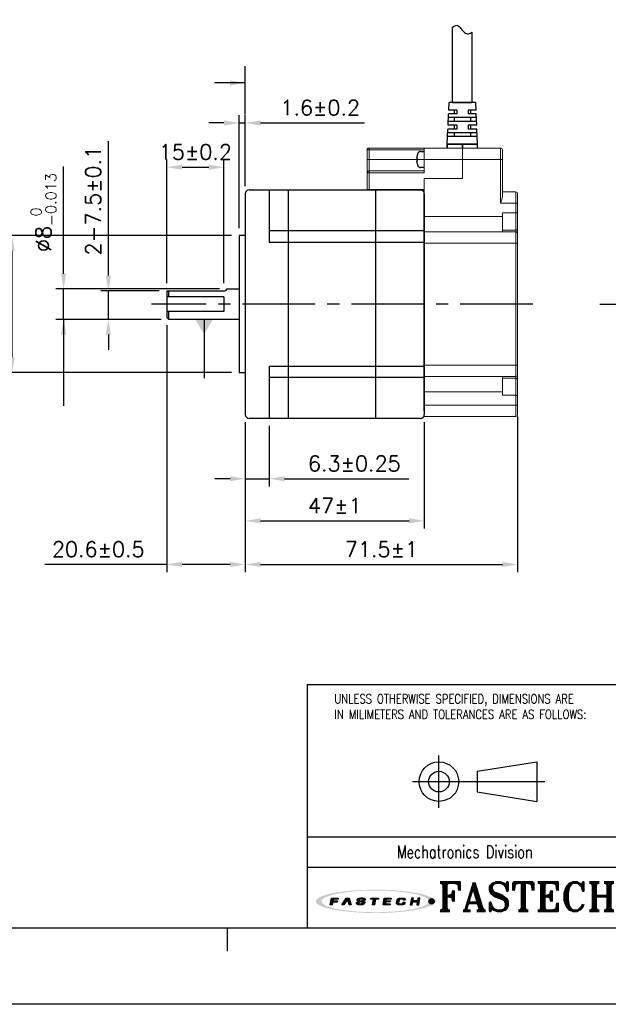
# Model space of a CAD drawing. Header units: millimetres. Extents: x 0 to 594, y 0 to 420.
# Tile 2 of 4: x 242 to 397, y 0 to 259. Entities that reach past the tile are written whole.
import ezdxf

# ---------------------------------------------------------------- set-up
doc = ezdxf.new("R2010")
doc.units = ezdxf.units.MM
doc.header["$PDSIZE"] = -1
doc.linetypes.add('CENTER2', pattern=[28.575, 19.05, -3.175, 3.175, -3.175])
doc.linetypes.add('HS', pattern=[0])
for name, color, linetype in [('DIM', 3, 'Continuous'), ('LAYER_2', 1, 'Continuous'), ('LAYER_4', 3, 'Continuous'), ('SHEET', 1, 'Continuous')]:
    doc.layers.add(name, color=color, linetype=linetype)
doc.layers.add('Visible (ISO)', color=7, linetype='Continuous', lineweight=50)
doc.styles.add('SHEET1', font='ROMANS.SHX', dxfattribs={"width": 0.8, "height": 3})
doc.styles.add('SHEET3', font='ROMANT.SHX', dxfattribs={"height": 3})
doc.styles.get("Standard").update_dxf_attribs({"font": 'txt.shx', "bigfont": 'whgtxt.shx'})
doc.dimstyles.new('ISO-25', dxfattribs={"dimtxt": 2.5, "dimasz": 2.5, "dimexe": 1.25, "dimexo": 0.625, "dimtad": 1, "dimtxsty": 'Standard', "dimcen": 2.5, "dimadec": 0, "dimazin": 0, "dimtfac": 1, "dimtmove": 0, "dimatfit": 3, "dimfxl": 0, "dimarcsym": 0})

# ---------------------------------------------------------------- blocks, each defined once
blk = doc.blocks.new('AI9-BLK2')
at = {"layer": 'LAYER_4'}
h = blk.add_hatch(color=12, dxfattribs=at)
edge = h.paths.add_edge_path()
edge.add_spline(control_points=[(66.5, 0), (66.5, -3.5), (61.3, -5.3), (58.7, -6.3), (52, -8.8), (44.8, -10), (37.7, -11), (17.3, -13.9), (-3.7, -14.1), (-24.3, -12.5), (-32.9, -11.8), (-41.6, -10.8), (-50, -8.9), (-54.9, -7.7), (-60.6, -6.4), (-64.7, -3.2), (-73, 3.4), (-52.4, 8.3), (-49.2, 9), (-40.6, 10.9), (-31.8, 11.9), (-23.1, 12.6), (-12.4, 13.4), (-1.5, 13.6), (9.2, 13.3), (19.1, 13), (29, 12.3), (38.8, 10.9), (45.7, 9.9), (52.7, 8.7), (59.3, 6.1), (61.8, 5.2), (66.5, 3.3), (66.5, 0), (66.6, -0.8), (73.6, -0.7), (73.6, 0), (73.5, 3.5), (68.7, 5.4), (66.1, 6.4), (59.6, 9), (52.6, 10.3), (45.8, 11.3), (24.9, 14.6), (3.4, 15.1), (-17.7, 14), (-27.4, 13.6), (-37.2, 12.7), (-46.8, 11.2), (-53.5, 10.1), (-60.4, 8.7), (-66.7, 6.1), (-69.1, 5.1), (-73.9, 3.1), (-73.6, -0.3), (-73.4, -3.7), (-68.1, -5.6), (-65.5, -6.6), (-58.9, -9.2), (-51.8, -10.4), (-44.8, -11.5), (-35, -13), (-25, -13.7), (-15.1, -14.2), (5.8, -15), (27.1, -14.4), (47.8, -11), (54.2, -9.9), (60.6, -8.6), (66.6, -6.1), (69.1, -5.1), (73.5, -3.2), (73.6, 0), (73.6, 0.8), (66.6, 0.9), (66.5, 0)], knot_values=[0, 0, 0, 0, 1, 1, 1, 2, 2, 2, 3, 3, 3, 4, 4, 4, 5, 5, 5, 6, 6, 6, 7, 7, 7, 8, 8, 8, 9, 9, 9, 10, 10, 10, 11, 11, 11, 12, 12, 12, 13, 13, 13, 14, 14, 14, 15, 15, 15, 16, 16, 16, 17, 17, 17, 18, 18, 18, 19, 19, 19, 20, 20, 20, 21, 21, 21, 22, 22, 22, 23, 23, 23, 24, 24, 24, 25, 25, 25, 25], degree=3, periodic=0)
blk = doc.blocks.new('AI9-BLK1')
at = {"layer": 'LAYER_4', "color": 7}
blk.add_blockref('AI9-BLK2', (0, 0), dxfattribs=at)
blk = doc.blocks.new('AI9-BLK3')
at = {"layer": 'LAYER_2'}
for points in [[(-55.6, -4.3), (-54.1, 4.2), (-45.8, 4.1), (-46, 2.8), (-51.9, 2.8), (-52.2, 0.7), (-46.8, 0.6), (-47, -0.8), (-52.4, -0.8), (-53.1, -4.3)], [(-41.4, -4.2), (-35.7, 4.2), (-32.1, 4.2), (-29.5, -4.1), (-32.2, -4.1), (-34.2, 2.7), (-38.7, -4.2)], [(-5.3, 4.2), (4.3, 4.1), (4.1, 2.7), (0.4, 2.7), (-0.8, -4.2), (-3.2, -4.2), (-2.1, 2.7), (-5.6, 2.7)], [(11.4, 4.2), (20, 4.1), (19.8, 2.8), (13.7, 2.8), (13.4, 0.8), (19, 0.7), (18.8, -0.6), (13.1, -0.6), (12.7, -2.7), (18.7, -2.8), (18.5, -4.2), (9.9, -4.2)], [(45, 4.2), (43.5, -4.1), (46, -4.2), (46.6, -0.6), (52.3, -0.7), (51.7, -4.2), (54.1, -4.2), (55.6, 4.2), (53.1, 4.2), (52.5, 0.8), (46.9, 0.8), (47.5, 4.2)]]:
    blk.add_hatch(color=12, dxfattribs=at).paths.add_polyline_path(points)
h = blk.add_hatch(color=12, dxfattribs=at)
edge = h.paths.add_edge_path()
edge.add_spline(control_points=[(-15.2, -1.5), (-15.2, -2.9), (-16.3, -2.9), (-17.5, -2.9), (-17.7, -2.9), (-18.2, -2.9), (-18.5, -2.9), (-20, -2.9), (-20.4, -2.7), (-20.4, -2.1), (-20.4, -1.9), (-20.4, -1.4), (-20.4, -1.4), (-20.4, -1.4), (-22.9, -1.4), (-22.9, -1.4), (-22.9, -1.4), (-22.9, -2.3), (-22.9, -2.5), (-22.9, -3.9), (-21.3, -4.3), (-19.8, -4.3), (-19.5, -4.3), (-17.1, -4.3), (-16.9, -4.3), (-14.1, -4.3), (-12.8, -3.1), (-12.8, -1.8), (-12.8, -1.7), (-12.8, -1.1), (-12.8, -1), (-12.8, 0.2), (-14.1, 0.7), (-16.1, 0.7), (-16.3, 0.7), (-17.5, 0.7), (-17.7, 0.7), (-19.1, 0.7), (-19.7, 0.9), (-19.6, 1.9), (-19.5, 2.9), (-18.4, 2.9), (-17.8, 2.9), (-17.6, 2.9), (-16.5, 2.9), (-16.2, 2.9), (-15, 2.9), (-14.8, 2.6), (-14.8, 2.3), (-14.8, 2.1), (-14.9, 1.7), (-14.9, 1.7), (-14.9, 1.7), (-12.3, 1.6), (-12.3, 1.6), (-12.3, 1.6), (-12.3, 2.6), (-12.3, 2.8), (-12.3, 3.9), (-14.1, 4.3), (-15.7, 4.3), (-16.8, 4.3), (-17.9, 4.3), (-18.2, 4.3), (-20.4, 4.3), (-22, 3.6), (-22.1, 2), (-22.1, 1.8), (-22.1, 1.3), (-22.1, 1.1), (-22.2, -0.1), (-20.7, -0.6), (-19.2, -0.6), (-19, -0.6), (-17.3, -0.7), (-17.1, -0.7), (-15.5, -0.7), (-15.2, -1.1), (-15.2, -1.5)], knot_values=[0, 0, 0, 0, 1, 1, 1, 2, 2, 2, 3, 3, 3, 4, 4, 4, 5, 5, 5, 6, 6, 6, 7, 7, 7, 8, 8, 8, 9, 9, 9, 10, 10, 10, 11, 11, 11, 12, 12, 12, 13, 13, 13, 14, 14, 14, 15, 15, 15, 16, 16, 16, 17, 17, 17, 18, 18, 18, 19, 19, 19, 20, 20, 20, 21, 21, 21, 22, 22, 22, 23, 23, 23, 24, 24, 24, 25, 25, 25, 26, 26, 26, 26], degree=3, periodic=0)
h = blk.add_hatch(color=12, dxfattribs=at)
edge = h.paths.add_edge_path()
edge.add_spline(control_points=[(35, 1.4), (35, 1.4), (37.4, 1.4), (37.4, 1.4), (37.4, 1.4), (37.5, 2), (37.5, 2.4), (37.5, 3.1), (37.3, 4.2), (34.5, 4.2), (34.2, 4.2), (32.2, 4.2), (31.6, 4.2), (28.5, 4.3), (27.4, 2.7), (27.2, 1.5), (27.1, 1), (26.8, -0.6), (26.7, -1.2), (26.5, -2.6), (26.6, -4.3), (30.1, -4.3), (30.5, -4.3), (31.7, -4.3), (32.2, -4.3), (34.9, -4.3), (36.6, -4), (36.9, -2.3), (36.9, -1.9), (37, -1.1), (37, -1.1), (37, -1.1), (34.6, -1.1), (34.6, -1.1), (34.6, -1.1), (34.6, -1.6), (34.6, -1.7), (34.4, -2.5), (33.8, -2.8), (32.5, -2.8), (32.2, -2.8), (31.2, -2.8), (30.8, -2.8), (29.4, -2.8), (29.1, -2.3), (29.2, -1.4), (29.2, -1), (29.5, 0.7), (29.5, 1.1), (29.8, 2.5), (30.7, 2.8), (31.7, 2.8), (32.2, 2.8), (33.4, 2.8), (33.7, 2.8), (34.7, 2.8), (35.1, 2.5), (35.1, 1.9), (35, 1.7), (35, 1.4), (35, 1.4)], knot_values=[0, 0, 0, 0, 1, 1, 1, 2, 2, 2, 3, 3, 3, 4, 4, 4, 5, 5, 5, 6, 6, 6, 7, 7, 7, 8, 8, 8, 9, 9, 9, 10, 10, 10, 11, 11, 11, 12, 12, 12, 13, 13, 13, 14, 14, 14, 15, 15, 15, 16, 16, 16, 17, 17, 17, 18, 18, 18, 19, 19, 19, 20, 20, 20, 20], degree=3, periodic=0)
at = {"layer": 'LAYER_2', "color": 12}
for points in [[(-55.6, -4.3), (-54.1, 4.2), (-45.8, 4.1), (-46, 2.8), (-51.9, 2.8), (-52.2, 0.7), (-46.8, 0.6), (-47, -0.8), (-52.4, -0.8), (-53.1, -4.3)], [(-41.4, -4.2), (-35.7, 4.2), (-32.1, 4.2), (-29.5, -4.1), (-32.2, -4.1), (-34.2, 2.7), (-38.7, -4.2)], [(-5.3, 4.2), (4.3, 4.1), (4.1, 2.7), (0.4, 2.7), (-0.8, -4.2), (-3.2, -4.2), (-2.1, 2.7), (-5.6, 2.7)], [(11.4, 4.2), (20, 4.1), (19.8, 2.8), (13.7, 2.8), (13.4, 0.8), (19, 0.7), (18.8, -0.6), (13.1, -0.6), (12.7, -2.7), (18.7, -2.8), (18.5, -4.2), (9.9, -4.2)], [(45, 4.2), (43.5, -4.1), (46, -4.2), (46.6, -0.6), (52.3, -0.7), (51.7, -4.2), (54.1, -4.2), (55.6, 4.2), (53.1, 4.2), (52.5, 0.8), (46.9, 0.8), (47.5, 4.2)]]:
    blk.add_lwpolyline(points, close=True, dxfattribs=at)
for points, knots in [([(-15.2, -1.5), (-15.2, -2.9), (-16.3, -2.9), (-17.5, -2.9), (-17.7, -2.9), (-18.2, -2.9), (-18.5, -2.9), (-20, -2.9), (-20.4, -2.7), (-20.4, -2.1), (-20.4, -1.9), (-20.4, -1.4), (-20.4, -1.4), (-20.4, -1.4), (-22.9, -1.4), (-22.9, -1.4), (-22.9, -1.4), (-22.9, -2.3), (-22.9, -2.5), (-22.9, -3.9), (-21.3, -4.3), (-19.8, -4.3), (-19.5, -4.3), (-17.1, -4.3), (-16.9, -4.3), (-14.1, -4.3), (-12.8, -3.1), (-12.8, -1.8), (-12.8, -1.7), (-12.8, -1.1), (-12.8, -1), (-12.8, 0.2), (-14.1, 0.7), (-16.1, 0.7), (-16.3, 0.7), (-17.5, 0.7), (-17.7, 0.7), (-19.1, 0.7), (-19.7, 0.9), (-19.6, 1.9), (-19.5, 2.9), (-18.4, 2.9), (-17.8, 2.9), (-17.6, 2.9), (-16.5, 2.9), (-16.2, 2.9), (-15, 2.9), (-14.8, 2.6), (-14.8, 2.3), (-14.8, 2.1), (-14.9, 1.7), (-14.9, 1.7), (-14.9, 1.7), (-12.3, 1.6), (-12.3, 1.6), (-12.3, 1.6), (-12.3, 2.6), (-12.3, 2.8), (-12.3, 3.9), (-14.1, 4.3), (-15.7, 4.3), (-16.8, 4.3), (-17.9, 4.3), (-18.2, 4.3), (-20.4, 4.3), (-22, 3.6), (-22.1, 2), (-22.1, 1.8), (-22.1, 1.3), (-22.1, 1.1), (-22.2, -0.1), (-20.7, -0.6), (-19.2, -0.6), (-19, -0.6), (-17.3, -0.7), (-17.1, -0.7), (-15.5, -0.7), (-15.2, -1.1), (-15.2, -1.5)], [0, 0, 0, 0, 1, 1, 1, 2, 2, 2, 3, 3, 3, 4, 4, 4, 5, 5, 5, 6, 6, 6, 7, 7, 7, 8, 8, 8, 9, 9, 9, 10, 10, 10, 11, 11, 11, 12, 12, 12, 13, 13, 13, 14, 14, 14, 15, 15, 15, 16, 16, 16, 17, 17, 17, 18, 18, 18, 19, 19, 19, 20, 20, 20, 21, 21, 21, 22, 22, 22, 23, 23, 23, 24, 24, 24, 25, 25, 25, 26, 26, 26, 26]), ([(35, 1.4), (35, 1.4), (37.4, 1.4), (37.4, 1.4), (37.4, 1.4), (37.5, 2), (37.5, 2.4), (37.5, 3.1), (37.3, 4.2), (34.5, 4.2), (34.2, 4.2), (32.2, 4.2), (31.6, 4.2), (28.5, 4.3), (27.4, 2.7), (27.2, 1.5), (27.1, 1), (26.8, -0.6), (26.7, -1.2), (26.5, -2.6), (26.6, -4.3), (30.1, -4.3), (30.5, -4.3), (31.7, -4.3), (32.2, -4.3), (34.9, -4.3), (36.6, -4), (36.9, -2.3), (36.9, -1.9), (37, -1.1), (37, -1.1), (37, -1.1), (34.6, -1.1), (34.6, -1.1), (34.6, -1.1), (34.6, -1.6), (34.6, -1.7), (34.4, -2.5), (33.8, -2.8), (32.5, -2.8), (32.2, -2.8), (31.2, -2.8), (30.8, -2.8), (29.4, -2.8), (29.1, -2.3), (29.2, -1.4), (29.2, -1), (29.5, 0.7), (29.5, 1.1), (29.8, 2.5), (30.7, 2.8), (31.7, 2.8), (32.2, 2.8), (33.4, 2.8), (33.7, 2.8), (34.7, 2.8), (35.1, 2.5), (35.1, 1.9), (35, 1.7), (35, 1.4), (35, 1.4)], [0, 0, 0, 0, 1, 1, 1, 2, 2, 2, 3, 3, 3, 4, 4, 4, 5, 5, 5, 6, 6, 6, 7, 7, 7, 8, 8, 8, 9, 9, 9, 10, 10, 10, 11, 11, 11, 12, 12, 12, 13, 13, 13, 14, 14, 14, 15, 15, 15, 16, 16, 16, 17, 17, 17, 18, 18, 18, 19, 19, 19, 20, 20, 20, 20])]:
    blk.add_open_spline(points, degree=3, knots=knots, dxfattribs=at)
blk = doc.blocks.new('*D9')
at = {"color": 8, "lineweight": -2}
for p, q in [((281.12, 189.43), (281.12, 221.9)), ((285.12, 219.9), (292.12, 219.9)), ((296.12, 189.43), (296.12, 221.9))]:
    blk.add_line(p, q, dxfattribs=at)
at = {"color": 8}
for points in [[(285.12, 220.57), (285.12, 219.24), (281.12, 219.9)], [(292.12, 220.57), (292.12, 219.24), (296.12, 219.9)]]:
    blk.add_solid(points, dxfattribs=at)
at = {"layer": 'Defpoints', "color": 0}
for p in [(296.12, 219.9), (281.12, 187.43), (296.12, 187.43)]:
    blk.add_point(p, dxfattribs=at)
at = {"color": 3, "insert": (288.62, 223.9), "char_height": 4, "attachment_point": 5}
blk.add_mtext('\\A1;15±0.2', dxfattribs=at)
blk = doc.blocks.new('*D10')
at = {"color": 8, "lineweight": -2}
for p, q in [((298.12, 201.93), (238.5, 201.93)), ((240.5, 169.93), (240.5, 197.93)), ((298.12, 165.93), (238.5, 165.93))]:
    blk.add_line(p, q, dxfattribs=at)
at = {"color": 8}
for points in [[(239.83, 197.93), (241.17, 197.93), (240.5, 201.93)], [(239.83, 169.93), (241.17, 169.93), (240.5, 165.93)]]:
    blk.add_solid(points, dxfattribs=at)
at = {"layer": 'Defpoints', "color": 0}
for p in [(240.5, 201.93), (300.12, 201.93), (300.12, 165.93)]:
    blk.add_point(p, dxfattribs=at)
at = {"color": 3, "insert": (235.23, 183.93), "char_height": 4, "attachment_point": 5, "rotation": 90}
blk.add_mtext('\\A1;%%C36{\\H2.800000;\\S 0^ -0.039;}', dxfattribs=at)
blk = doc.blocks.new('*D11')
at = {"color": 8, "lineweight": -2}
for p, q in [((300.12, 203.93), (300.12, 233.53)), ((301.72, 214.93), (301.72, 233.53)), ((296.12, 231.53), (292.12, 231.53)), ((300.12, 231.53), (301.72, 231.53)), ((305.72, 231.53), (333.05, 231.53))]:
    blk.add_line(p, q, dxfattribs=at)
at = {"color": 8}
for points in [[(296.12, 232.2), (296.12, 230.86), (300.12, 231.53)], [(305.72, 232.2), (305.72, 230.86), (301.72, 231.53)]]:
    blk.add_solid(points, dxfattribs=at)
at = {"layer": 'Defpoints', "color": 0}
for p in [(301.72, 231.53), (301.72, 212.93), (300.12, 201.93)]:
    blk.add_point(p, dxfattribs=at)
at = {"color": 3, "insert": (321.39, 235.53), "char_height": 4, "attachment_point": 5}
blk.add_mtext('\\A1;1.6±0.2', dxfattribs=at)
blk = doc.blocks.new('*D12')
at = {"color": 8, "lineweight": -2}
for p, q in [((301.72, 152.93), (301.72, 125)), ((348.72, 152.93), (348.72, 125)), ((305.72, 127), (344.72, 127))]:
    blk.add_line(p, q, dxfattribs=at)
at = {"color": 8}
for points in [[(305.72, 127.67), (305.72, 126.33), (301.72, 127)], [(344.72, 127.67), (344.72, 126.33), (348.72, 127)]]:
    blk.add_solid(points, dxfattribs=at)
at = {"layer": 'Defpoints', "color": 0}
for p in [(301.72, 154.93), (348.72, 154.93), (348.72, 127)]:
    blk.add_point(p, dxfattribs=at)
at = {"color": 3, "insert": (325.22, 131), "char_height": 4, "attachment_point": 5}
blk.add_mtext('\\A1;47±1', dxfattribs=at)
blk = doc.blocks.new('*D13')
at = {"color": 8, "lineweight": -2}
for p, q in [((265.79, 191.43), (265.79, 226.76)), ((279.12, 187.43), (263.79, 187.43)), ((265.79, 179.93), (265.79, 187.43)), ((279.62, 179.93), (263.79, 179.93)), ((265.79, 175.93), (265.79, 171.93))]:
    blk.add_line(p, q, dxfattribs=at)
at = {"color": 8}
for points in [[(265.12, 191.43), (266.45, 191.43), (265.79, 187.43)], [(265.12, 175.93), (266.45, 175.93), (265.79, 179.93)]]:
    blk.add_solid(points, dxfattribs=at)
at = {"layer": 'Defpoints', "color": 0}
for p in [(265.79, 187.43), (281.12, 187.43), (281.62, 179.93)]:
    blk.add_point(p, dxfattribs=at)
at = {"color": 3, "insert": (261.79, 211.1), "char_height": 4, "attachment_point": 5, "rotation": 90}
blk.add_mtext('\\A1;2-7.5±0.1', dxfattribs=at)
blk = doc.blocks.new('*D14')
at = {"color": 8, "lineweight": -2}
for p, q in [((254.01, 191.93), (254.01, 220.06)), ((294.99, 187.93), (252.01, 187.93)), ((254.01, 179.93), (254.01, 187.93)), ((279.62, 179.93), (252.01, 179.93)), ((254.01, 175.93), (254.01, 171.93))]:
    blk.add_line(p, q, dxfattribs=at)
at = {"color": 8}
for points in [[(253.34, 191.93), (254.68, 191.93), (254.01, 187.93)], [(253.34, 175.93), (254.68, 175.93), (254.01, 179.93)]]:
    blk.add_solid(points, dxfattribs=at)
at = {"layer": 'Defpoints', "color": 0}
for p in [(254.01, 187.93), (296.99, 187.93), (281.62, 179.93)]:
    blk.add_point(p, dxfattribs=at)
at = {"color": 3, "insert": (248.74, 208), "char_height": 4, "attachment_point": 5, "rotation": 90}
blk.add_mtext('\\A1;%%C8{\\H2.800000;\\S 0^ -0.013;}', dxfattribs=at)
blk = doc.blocks.new('*D15')
at = {"color": 8, "lineweight": -2}
for p, q in [((301.72, 152.93), (301.72, 136.06)), ((308.02, 151.93), (308.02, 136.06)), ((297.72, 138.06), (293.72, 138.06)), ((301.72, 138.06), (308.02, 138.06)), ((312.02, 138.06), (344.69, 138.06))]:
    blk.add_line(p, q, dxfattribs=at)
at = {"color": 8}
for points in [[(297.72, 138.73), (297.72, 137.4), (301.72, 138.06)], [(312.02, 138.73), (312.02, 137.4), (308.02, 138.06)]]:
    blk.add_solid(points, dxfattribs=at)
at = {"layer": 'Defpoints', "color": 0}
for p in [(301.72, 154.93), (308.02, 153.93), (301.72, 138.06)]:
    blk.add_point(p, dxfattribs=at)
at = {"color": 3, "insert": (330.35, 142.06), "char_height": 4, "attachment_point": 5}
blk.add_mtext('\\A1;6.3±0.25', dxfattribs=at)
blk = doc.blocks.new('*D16')
at = {"color": 8, "lineweight": -2}
for p, q in [((281.12, 178.43), (281.12, 113.54)), ((301.72, 152.93), (301.72, 113.54)), ((281.12, 115.54), (249.12, 115.54)), ((297.72, 115.54), (285.12, 115.54))]:
    blk.add_line(p, q, dxfattribs=at)
at = {"color": 8}
for points in [[(285.12, 116.21), (285.12, 114.88), (281.12, 115.54)], [(297.72, 116.21), (297.72, 114.88), (301.72, 115.54)]]:
    blk.add_solid(points, dxfattribs=at)
at = {"layer": 'Defpoints', "color": 0}
for p in [(281.12, 180.43), (301.72, 154.93), (281.12, 115.54)]:
    blk.add_point(p, dxfattribs=at)
at = {"color": 3, "insert": (263.12, 119.54), "char_height": 4, "attachment_point": 5}
blk.add_mtext('\\A1;20.6±0.5', dxfattribs=at)
blk = doc.blocks.new('*D19')
at = {"color": 8, "lineweight": -2}
for p, q in [((301.72, 152.93), (301.72, 113.54)), ((373.22, 154.43), (373.22, 113.54)), ((305.72, 115.54), (369.22, 115.54))]:
    blk.add_line(p, q, dxfattribs=at)
at = {"color": 8}
for points in [[(305.72, 116.21), (305.72, 114.88), (301.72, 115.54)], [(369.22, 116.21), (369.22, 114.88), (373.22, 115.54)]]:
    blk.add_solid(points, dxfattribs=at)
at = {"layer": 'Defpoints', "color": 0}
for p in [(373.22, 156.43), (301.72, 154.93), (373.22, 115.54)]:
    blk.add_point(p, dxfattribs=at)
at = {"color": 3, "insert": (337.47, 119.54), "char_height": 4, "attachment_point": 5}
blk.add_mtext('\\A1;71.5±1', dxfattribs=at)

msp = doc.modelspace()

# ---------------------------------------------------------------- hatches: boundary and pattern name
h = msp.add_hatch(color=1)
edge = h.paths.add_edge_path()
edge.add_arc((350.6547, 27.0526), 0.7263, 0, 360)

# ---------------------------------------------------------------- linework, layer by layer
at = {"color": 0}
for p, q in [((356.076, 256.6124), (356.1636, 256.6953)), ((356.1636, 256.6953), (356.5678, 256.982)), ((356.5678, 256.982), (356.977, 257.1599)), ((356.977, 257.1599), (357.3627, 257.1825)), ((357.3627, 257.1825), (357.6294, 257.073)), ((357.6294, 257.073), (357.8752, 256.8709)), ((357.8752, 256.8709), (358.1099, 256.6033)), ((358.1099, 256.6033), (358.3439, 256.2974)), ((358.3439, 256.2974), (358.5882, 255.9802)), ((358.5882, 255.9802), (358.898, 255.6261)), ((358.898, 255.6261), (359.2306, 255.3184)), ((359.2306, 255.3184), (359.5796, 255.0815)), ((359.5796, 255.0815), (359.9401, 254.94)), ((359.9401, 254.94), (360.3062, 254.9182)), ((360.3062, 254.9182), (360.6217, 255.008)), ((360.6217, 255.008), (360.9273, 255.1821)), ((360.9273, 255.1821), (361.1883, 255.3968))]:
    msp.add_line(p, q, dxfattribs=at)
for p, q in [((356.076, 256.6124), (356.076, 236.9286)), ((361.1883, 255.3968), (361.1883, 236.9286)), ((355.1292, 234.9286), (355.2201, 236.9286)), ((362.2201, 236.9286), (355.2201, 236.9286)), ((361.2763, 236.9286), (355.988, 236.9286)), ((356.076, 236.9286), (361.1883, 236.9286)), ((360.8701, 236.9286), (356.5701, 236.9286)), ((358.6763, 236.9286), (360.8701, 236.9286)), ((362.311, 234.9286), (362.2201, 236.9286)), ((354.9473, 230.9286), (355.0837, 233.9286)), ((362.4019, 232.9286), (355.0382, 232.9286)), ((357.2201, 233.9286), (355.0837, 233.9286)), ((357.2201, 233.9286), (355.0837, 233.9286)), ((357.2201, 234.9286), (355.1292, 234.9286)), ((357.2201, 234.9286), (355.1292, 234.9286)), ((356.5701, 234.9286), (356.5701, 233.9286)), ((356.5701, 232.9286), (356.5701, 231.9286)), ((357.2201, 234.9286), (357.2201, 233.9286)), ((362.311, 234.9286), (360.2201, 234.9286)), ((360.2201, 234.9286), (360.2201, 233.9286)), ((362.3564, 233.9286), (360.2201, 233.9286)), ((360.8701, 234.9286), (360.8701, 233.9286)), ((360.8701, 232.9286), (360.8701, 231.9286)), ((362.4928, 230.9286), (362.3564, 233.9286)), ((357.2201, 230.9286), (354.9473, 230.9286)), ((362.4473, 231.9286), (354.9928, 231.9286)), ((356.5701, 230.9286), (356.5701, 229.9286)), ((357.2201, 230.9286), (357.2201, 229.9286)), ((362.4928, 230.9286), (360.2201, 230.9286)), ((360.2201, 230.9286), (360.2201, 229.9286)), ((360.8701, 230.9286), (360.8701, 229.9286)), ((354.7201, 225.9286), (354.9019, 229.9286)), ((362.6292, 227.9286), (354.811, 227.9286)), ((362.5837, 228.9286), (354.8564, 228.9286)), ((357.2201, 229.9286), (354.9019, 229.9286)), ((356.5701, 228.9286), (356.5701, 227.9286)), ((362.5382, 229.9286), (360.2201, 229.9286)), ((360.8701, 228.9286), (360.8701, 227.9286)), ((362.7201, 225.9286), (362.5382, 229.9286)), ((356.1639, 225.9286), (361.2763, 225.9286)), ((301.7201, 212.9286), (301.7201, 154.9286)), ((302.7201, 213.9286), (313.0201, 213.9286)), ((308.0201, 213.9286), (308.0201, 200.2286)), ((313.0201, 213.9286), (313.0201, 153.9286)), ((313.0201, 213.9286), (321.0372, 213.9286)), ((321.0372, 213.9286), (323.4487, 213.9286)), ((323.4487, 213.9286), (347.7201, 213.9286)), ((335.9201, 213.9286), (335.9201, 153.9286)), ((335.9201, 213.9286), (347.7201, 213.9286)), ((348.7201, 155.9286), (348.7201, 213.9286)), ((348.7201, 212.9286), (348.7201, 154.9286)), ((300.1201, 201.9286), (300.1201, 165.9286)), ((301.7201, 201.9286), (300.1201, 201.9286)), ((321.0372, 203.2286), (308.0201, 203.2286)), ((323.4487, 203.2286), (321.0372, 203.2286)), ((348.7201, 203.2286), (323.4487, 203.2286)), ((308.0201, 200.2286), (321.0372, 200.2286)), ((321.0372, 200.2286), (323.4487, 200.2286)), ((323.4487, 200.2286), (348.7201, 200.2286)), ((281.1201, 187.4286), (281.1201, 180.4286)), ((281.6201, 185.8651), (281.6201, 187.4286)), ((296.1201, 185.8651), (296.1201, 181.9921)), ((281.6201, 179.9286), (281.6201, 181.9921)), ((281.6201, 179.9286), (281.1201, 180.4286)), ((300.1201, 179.9286), (281.6201, 179.9286)), ((301.7201, 165.9286), (300.1201, 165.9286)), ((308.0201, 167.6286), (308.0201, 153.9286)), ((308.0201, 167.6286), (321.0372, 167.6286)), ((321.0372, 167.6286), (323.4487, 167.6286)), ((323.4487, 167.6286), (348.7201, 167.6286)), ((321.0372, 164.6286), (308.0201, 164.6286)), ((323.4487, 164.6286), (321.0372, 164.6286)), ((348.7201, 164.6286), (323.4487, 164.6286)), ((313.0201, 153.9286), (302.7201, 153.9286)), ((321.0372, 153.9286), (313.0201, 153.9286)), ((323.4487, 153.9286), (321.0372, 153.9286)), ((347.7201, 153.9286), (323.4487, 153.9286))]:
    msp.add_line(p, q)
at = {"lineweight": 35}
for p, q in [((356.5701, 236.9286), (358.6763, 236.9286)), ((354.7201, 225.9286), (358.7201, 225.9286)), ((354.7201, 224.9286), (354.7201, 225.9286)), ((358.7201, 224.9286), (358.7201, 225.9286)), ((348.7201, 213.9286), (333.7201, 213.9286))]:
    msp.add_line(p, q, dxfattribs=at)
at = {"color": 7, "linetype": 'Continuous', "lineweight": 15}
for p, q in [((354.7201, 224.9286), (354.7201, 225.9286)), ((354.7201, 225.9286), (358.7201, 225.9286)), ((362.7201, 225.9286), (358.7201, 225.9286)), ((358.7201, 225.9286), (358.7201, 224.9286)), ((358.7201, 225.9286), (358.7201, 224.9286)), ((362.7201, 224.9286), (362.7201, 225.9286)), ((334.2201, 224.4286), (333.7201, 224.4286)), ((333.7201, 224.4286), (333.7201, 221.9286)), ((334.2201, 224.9286), (334.2201, 224.4286)), ((348.7201, 224.9286), (334.2201, 224.9286)), ((334.2201, 221.9286), (334.2201, 224.4286)), ((334.2201, 224.4286), (348.7201, 224.4286)), ((358.7201, 224.9286), (348.7201, 224.9286)), ((348.7201, 224.9286), (348.7201, 221.9286)), ((358.7201, 221.9286), (358.7201, 224.9286)), ((358.7201, 224.9286), (368.7201, 224.9286)), ((358.7201, 221.9286), (358.7201, 224.9286)), ((368.7201, 221.9286), (368.7201, 224.9286)), ((369.2201, 224.4286), (369.2201, 221.9286)), ((334.2201, 221.9286), (333.7201, 221.9286)), ((333.7201, 221.9286), (333.7201, 218.4286)), ((348.7201, 221.9286), (334.2201, 221.9286)), ((334.2201, 218.9286), (334.2201, 221.9286)), ((358.7201, 221.9286), (348.7201, 221.9286)), ((348.7201, 221.9286), (348.7201, 218.4286)), ((358.7201, 221.9286), (358.7201, 216.9286)), ((358.7201, 221.9286), (368.7201, 221.9286)), ((358.7201, 216.9286), (358.7201, 221.9286)), ((368.7201, 210.4286), (368.7201, 221.9286)), ((368.7201, 221.9286), (369.2201, 221.9286)), ((369.2201, 221.9286), (369.2201, 212.0869)), ((334.2201, 218.4286), (333.7201, 218.4286)), ((333.7201, 218.4286), (333.7201, 213.9286)), ((348.7201, 218.9286), (334.2201, 218.9286)), ((334.2201, 218.9286), (334.2201, 218.4286)), ((334.2201, 213.9286), (334.2201, 218.4286)), ((334.2201, 218.4286), (348.7201, 218.4286)), ((358.7201, 216.9286), (348.7201, 216.9286)), ((348.7201, 216.9286), (348.7201, 206.9286)), ((348.7201, 213.9286), (348.7201, 216.9286)), ((358.7201, 216.9286), (348.7201, 216.9286)), ((333.7201, 213.9286), (334.2201, 213.9286)), ((348.7201, 213.9286), (334.2201, 213.9286)), ((369.2201, 213.4286), (372.7201, 213.4286)), ((372.7201, 210.4286), (372.7201, 213.4286)), ((373.2201, 212.9286), (373.2201, 210.4286)), ((368.7201, 210.4286), (372.7201, 210.4286)), ((372.7201, 207.8784), (372.7201, 210.4286)), ((372.7201, 210.4286), (373.2201, 210.4286)), ((373.2201, 210.4286), (373.2201, 208.0855)), ((348.7201, 206.9286), (369.2201, 206.9286)), ((348.7201, 206.9286), (348.7201, 202.9286)), ((369.2201, 207.8784), (372.7201, 207.8784)), ((369.2201, 207.8784), (369.2201, 206.9286)), ((369.2201, 206.9286), (369.2201, 202.9286)), ((372.7201, 203.4035), (372.7201, 207.8784)), ((373.2201, 208.0855), (373.2201, 203.757)), ((348.7201, 202.9286), (348.7201, 199.9286)), ((348.7201, 202.9286), (372.7201, 202.9286)), ((369.2201, 203.4035), (372.7201, 203.4035)), ((372.7201, 199.9286), (372.7201, 202.9286)), ((373.2201, 203.757), (373.2201, 202.4286)), ((373.2201, 202.4286), (373.2201, 199.9286)), ((348.7201, 199.9286), (372.7201, 199.9286)), ((348.7201, 199.9286), (348.7201, 167.9286)), ((372.7201, 199.9286), (373.2201, 199.9286)), ((372.7201, 167.9286), (372.7201, 199.9286)), ((373.2201, 199.9286), (373.2201, 167.9286)), ((348.7201, 167.9286), (348.7201, 164.9286)), ((348.7201, 167.9286), (372.7201, 167.9286)), ((372.7201, 164.9286), (372.7201, 167.9286)), ((372.7201, 167.9286), (373.2201, 167.9286)), ((373.2201, 167.9286), (373.2201, 165.4286)), ((348.7201, 164.9286), (372.7201, 164.9286)), ((348.7201, 164.9286), (348.7201, 160.9286)), ((369.2201, 164.9286), (369.2201, 160.9286)), ((369.2201, 164.4537), (372.7201, 164.4537)), ((372.7201, 159.9789), (372.7201, 164.4537)), ((373.2201, 165.4286), (373.2201, 164.1002)), ((373.2201, 164.1002), (373.2201, 159.7718)), ((348.7201, 160.9286), (369.2201, 160.9286)), ((348.7201, 160.9286), (348.7201, 157.4286)), ((369.2201, 160.9286), (369.2201, 159.9789)), ((369.2201, 159.9789), (372.7201, 159.9789)), ((372.7201, 157.4286), (372.7201, 159.9789)), ((373.2201, 159.7718), (373.2201, 157.4286)), ((348.7201, 157.4286), (372.7201, 157.4286)), ((348.7201, 157.4286), (348.7201, 154.4286)), ((373.2201, 157.4286), (372.7201, 157.4286)), ((372.7201, 154.4286), (372.7201, 157.4286)), ((373.2201, 157.4286), (373.2201, 154.9286)), ((348.7201, 154.4286), (372.7201, 154.4286))]:
    msp.add_line(p, q, dxfattribs=at)
at = {"lineweight": 25}
for p, q in [((358.7201, 224.9286), (358.7201, 225.9286)), ((362.7201, 225.9286), (358.7201, 225.9286)), ((362.7201, 224.9286), (362.7201, 225.9286))]:
    msp.add_line(p, q, dxfattribs=at)
at = {"extrusion": (1e-16, -1, 0)}
for p, q in [((346.905, 223.1399), (346.905, 223.1713)), ((346.905, 223.1713), (346.905, 223.1399)), ((347.6881, 224.0286), (348.7201, 224.0286)), ((346.905, 221.6507), (346.905, 222.2065)), ((346.905, 220.6859), (346.905, 220.7174)), ((348.7201, 219.8286), (347.6881, 219.8286))]:
    msp.add_line(p, q, dxfattribs=at)
at = {"color": 8, "linetype": 'Continuous', "lineweight": 15}
for p, q in [((372.7201, 202.9286), (372.7201, 203.4035)), ((372.7201, 164.4537), (372.7201, 164.9286))]:
    msp.add_line(p, q, dxfattribs=at)
at = {"ltscale": 0.3}
for p, q in [((281.1201, 187.4286), (296.1201, 187.4286)), ((296.9861, 187.9286), (300.1201, 187.9286))]:
    msp.add_line(p, q, dxfattribs=at)
at = {"color": 1, "linetype": 'CENTER2'}
for p, q in [((377.2201, 183.9286), (277.1201, 183.9286)), ((394.7645, 183.9286), (462.7645, 183.9286))]:
    msp.add_line(p, q, dxfattribs=at)
at = {"color": 0, "linetype": 'HS'}
for p, q in [((296.1201, 185.8651), (281.1201, 185.8651)), ((296.1201, 181.9921), (281.1201, 181.9921))]:
    msp.add_line(p, q, dxfattribs=at)
at = {"color": 4}
msp.add_line((297, 20), (297, 14), dxfattribs=at)
at = {"color": 6}
msp.add_lwpolyline([(0, 420), (594, 420), (594, 0), (0, 0)], close=True, dxfattribs=at)
at = {"color": 4}
msp.add_lwpolyline([(20, 400), (574, 400), (574, 20), (20, 20)], close=True, dxfattribs=at)
at = {"color": 1}
msp.add_circle((350.6547, 27.0526), 0.7263, dxfattribs=at)
at = {"color": 7, "linetype": 'Continuous', "lineweight": 15}
for centre, radius, start, end in [((334.2201, 224.4286), 0.5, 90, 180), ((368.7201, 224.4286), 0.5, 0, 90), ((334.2201, 218.4286), 0.5, 90, 180), ((372.7201, 212.9286), 0.5, 0, 90), ((372.7826, 203.8454), 0.4463, 261.950533, 348.578246), ((372.7201, 202.4286), 0.5, 0, 90), ((372.7201, 165.4286), 0.5, 270, 0), ((372.7826, 164.0118), 0.4463, 11.421754, 98.049467), ((372.7201, 154.9286), 0.5, 270, 0)]:
    msp.add_arc(centre, radius, start, end, dxfattribs=at)
for centre, radius, start, end in [((352.1601, 221.9287), 5.4, 162.851596, 166.696381), ((347.6881, 223.3086), 0.72, 90, 162.851596), ((352.1601, 221.9285), 5.4, 193.303619, 197.148404), ((347.6881, 220.5486), 0.72, 197.148404, 270), ((302.7201, 212.9286), 1, 90, 180), ((347.7201, 212.9286), 1, 0, 90), ((296.1201, 188.4286), 1, 270, 330), ((302.7201, 154.9286), 1, 180, 270), ((347.7201, 154.9286), 1, 270, 0)]:
    msp.add_arc(centre, radius, start, end)
for centre, start_param, end_param in [((372.7201, 208.0855), 4.71238898, 6.28318531), ((372.7201, 159.7718), 0, 1.57079633)]:
    msp.add_ellipse(centre, major_axis=(0.5, 0), ratio=0.41421356, start_param=start_param, end_param=end_param, dxfattribs=at)
for points in [[(346.7912, 222.338), (346.795, 222.4283), (346.8016, 222.5201), (346.8113, 222.6128)], [(346.8113, 222.2157), (346.8016, 222.257), (346.795, 222.2978), (346.7912, 222.338)], [(346.7912, 221.5192), (346.795, 221.5594), (346.8016, 221.6003), (346.8113, 221.6415)], [(346.8113, 221.2445), (346.8016, 221.3371), (346.795, 221.4289), (346.7912, 221.5192)], [(346.8112, 222.216), (346.8112, 222.2159), (346.8112, 222.2158), (346.8113, 222.2157)]]:
    msp.add_open_spline(points, degree=3)
for points, knots in [([(346.8113, 222.6128), (346.8313, 222.7704), (346.8586, 222.9292), (346.8969, 223.1043), (346.9009, 223.1221), (346.905, 223.1399)], [13.853196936, 13.853196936, 13.853196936, 13.853196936, 14.222938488, 14.222938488, 14.264868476, 14.264868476, 14.264868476, 14.264868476]), ([(346.905, 222.2065), (346.9009, 222.2068), (346.8969, 222.2071), (346.8586, 222.2102), (346.8313, 222.213), (346.8113, 222.2157)], [12.353396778, 12.353396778, 12.353396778, 12.353396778, 12.395326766, 12.395326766, 12.765068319, 12.765068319, 12.765068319, 12.765068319]), ([(346.8113, 222.2157), (346.8313, 222.213), (346.8586, 222.2102), (346.8968, 222.2071), (346.9007, 222.2068), (346.9047, 222.2065)], [13.853196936, 13.853196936, 13.853196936, 13.853196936, 14.222938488, 14.222938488, 14.263757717, 14.263757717, 14.263757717, 14.263757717]), ([(346.8113, 221.6415), (346.8313, 221.6443), (346.8586, 221.647), (346.8969, 221.6501), (346.9009, 221.6504), (346.905, 221.6507)], [13.853196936, 13.853196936, 13.853196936, 13.853196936, 14.222938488, 14.222938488, 14.264868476, 14.264868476, 14.264868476, 14.264868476]), ([(346.905, 220.7174), (346.9009, 220.7352), (346.8969, 220.753), (346.8586, 220.928), (346.8313, 221.0868), (346.8113, 221.2445)], [12.353396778, 12.353396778, 12.353396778, 12.353396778, 12.395326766, 12.395326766, 12.765068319, 12.765068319, 12.765068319, 12.765068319])]:
    msp.add_open_spline(points, degree=3, knots=knots)
msp.add_open_spline([(369.2201, 212.0869), (369.2201, 211.958), (369.1993, 211.8254), (369.1364, 211.552), (369.0943, 211.4137), (368.9529, 210.9974), (368.8358, 210.712), (368.7201, 210.4286)], degree=3, knots=[0, 0, 0, 0, 0.25, 0.25, 0.5, 0.5, 1, 1, 1, 1], dxfattribs=at)
at = {"layer": 'DIM', "color": 8}
msp.add_line((301.7201, 233.7516), (301.7201, 246.4674), dxfattribs=at)
at = {"layer": 'SHEET', "color": 7}
for p, q in [((318, 84), (574, 84)), ((318, 84), (318, 20)), ((318, 44), (408, 44))]:
    msp.add_line(p, q, dxfattribs=at)
at = {"layer": 'SHEET'}
for p, q in [((352.5683, 51.5766), (352.5683, 65.4032)), ((362.5679, 61.2059), (378.2463, 63.6749)), ((378.2463, 63.6749), (378.2463, 53.3049)), ((362.5679, 61.2059), (362.5679, 55.774)), ((345.655, 58.4899), (380.345, 58.4899)), ((362.5679, 55.774), (378.2463, 53.3049)), ((318, 36), (574, 36))]:
    msp.add_line(p, q, dxfattribs=at)
for radius in [5.185, 2.7159]:
    msp.add_circle((352.5683, 58.4899), radius, dxfattribs=at)
at = {"layer": 'Visible (ISO)', "lineweight": 35}
msp.add_line((354.7836, 225.9286), (362.6566, 225.9286), dxfattribs=at)
msp.add_line((354.7836, 225.9286), (362.6566, 225.9286), dxfattribs=at)

# ---------------------------------------------------------------- block references
at = {"layer": 'LAYER_2', "color": 7, "lineweight": 5, "xscale": 0.2116800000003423, "yscale": 0.2116800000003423, "zscale": 0.2116800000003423}
msp.add_blockref('AI9-BLK3', (335.8075, 27.0236), dxfattribs=at)
at = {"layer": 'LAYER_4', "color": 7, "lineweight": 5, "xscale": 0.2116800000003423, "yscale": 0.2116800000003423, "zscale": 0.2116800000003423}
msp.add_blockref('AI9-BLK1', (335.8244, 27.0474), dxfattribs=at)

# ---------------------------------------------------------------- texts
at = {"layer": 'SHEET'}
for s, height, style, width, p in [('UNLESS OTHERWISE SPECIFIED, DIMENSIONS ARE', 2.4, 'SHEET1', 0.8, (325.11, 79.0458)), ('IN MILIMETERS AND TOLERANCES ARE AS FOLLOWS:', 2.4, 'SHEET1', 0.8, (325.11, 74.9652)), ('Mechatronics Division', 3.3, 'SHEET3', 0.75, (341.5385, 38.3956))]:
    msp.add_text(s, height=height, dxfattribs=dict(at, style=style, width=width)).set_placement(p)
at = {"layer": 'SHEET', "color": 7, "style": 'SHEET3'}
msp.add_text('FASTECH', height=7.5, dxfattribs=at).set_placement((352.21, 24.5201))

# ---------------------------------------------------------------- dimensions: what is measured, and where the dimension line sits
for base, p1, p2, override, picture, middle in [((301.7201, 231.5291), (300.1201, 201.9286), (301.7201, 212.9286), {"dimscale": 2, "dimtxt": 2, "dimasz": 2, "dimexe": 1, "dimexo": 1, "dimgap": 1, "dimdec": 3, "dimzin": 9, "dimdsep": 46, "dimcen": 0, "dimclrd": 8, "dimclre": 8, "dimclrt": 3, "dimadec": 3, "dimazin": 2, "dimtol": 1, "dimtp": 0.2, "dimtm": 0.2, "dimtdec": 3, "dimfxl": 0.6, "dimtolj": 1, "dimtzin": 9, "dimarcsym": 1}, '*D11', (321.3867, 235.5291)), ((281.1201, 115.5425), (301.7201, 154.9286), (281.1201, 180.4286), {"dimscale": 2, "dimtxt": 2, "dimasz": 2, "dimexe": 1, "dimexo": 1, "dimgap": 1, "dimdec": 3, "dimzin": 9, "dimdsep": 46, "dimcen": 0, "dimclrd": 8, "dimclre": 8, "dimclrt": 3, "dimadec": 3, "dimazin": 2, "dimtol": 1, "dimtp": 0.5, "dimtm": 0.5, "dimtdec": 3, "dimfxl": 0.6, "dimtolj": 1, "dimtzin": 9, "dimarcsym": 1}, '*D16', (263.1201, 119.5425)), ((373.2201, 115.5425), (301.7201, 154.9286), (373.2201, 156.4286), {"dimscale": 2, "dimtxt": 2, "dimasz": 2, "dimexe": 1, "dimexo": 1, "dimgap": 1, "dimdec": 3, "dimzin": 9, "dimdsep": 46, "dimcen": 0, "dimclrd": 8, "dimclre": 8, "dimclrt": 3, "dimadec": 3, "dimazin": 2, "dimtol": 1, "dimtp": 1, "dimtm": 1, "dimtdec": 3, "dimfxl": 0.6, "dimtolj": 1, "dimtzin": 9, "dimarcsym": 1}, '*D19', (337.4701, 119.5425)), ((348.7201, 127.0009), (301.7201, 154.9286), (348.7201, 154.9274), {"dimscale": 2, "dimtxt": 2, "dimasz": 2, "dimexe": 1, "dimexo": 1, "dimgap": 1, "dimdec": 3, "dimzin": 9, "dimdsep": 46, "dimcen": 0, "dimclrd": 8, "dimclre": 8, "dimclrt": 3, "dimadec": 3, "dimazin": 2, "dimtol": 1, "dimtp": 1, "dimtm": 1, "dimtdec": 3, "dimfxl": 0.6, "dimtolj": 1, "dimtzin": 9, "dimarcsym": 1}, '*D12', (325.2201, 131.0009))]:
    dim = msp.add_linear_dim(base=base, p1=p1, p2=p2, dimstyle='ISO-25', override=override)
    dim.commit()
    dim.dimension.update_dxf_attribs({"geometry": picture, "text_midpoint": middle})
for base, p1, p2, text, override, picture, middle in [((265.7871, 187.4286), (281.6201, 179.9286), (281.1201, 187.4286), '2-<>', {"dimscale": 2, "dimtxt": 2, "dimasz": 2, "dimexe": 1, "dimexo": 1, "dimgap": 1, "dimdec": 3, "dimzin": 9, "dimdsep": 46, "dimcen": 0, "dimclrd": 8, "dimclre": 8, "dimclrt": 3, "dimadec": 3, "dimazin": 2, "dimtol": 1, "dimtp": 0.1, "dimtm": 0.1, "dimtdec": 3, "dimfxl": 0.6, "dimtolj": 1, "dimtzin": 9, "dimarcsym": 1}, '*D13', (261.7871, 211.0953)), ((254.009, 187.9286), (281.6201, 179.9286), (296.9861, 187.9286), '%%C<>', {"dimscale": 2, "dimtxt": 2, "dimasz": 2, "dimexe": 1, "dimexo": 1, "dimgap": 1, "dimdec": 3, "dimzin": 9, "dimdsep": 46, "dimcen": 0, "dimclrd": 8, "dimclre": 8, "dimclrt": 3, "dimadec": 3, "dimazin": 2, "dimtol": 1, "dimlim": 0, "dimtm": 0.013, "dimtfac": 0.7, "dimtdec": 3, "dimfxl": 0.6, "dimtolj": 1, "dimtzin": 9, "dimarcsym": 1}, '*D14', (248.7424, 207.9953)), ((240.5, 201.9286), (300.1201, 165.9286), (300.1201, 201.9286), '%%C<>', {"dimscale": 2, "dimtxt": 2, "dimasz": 2, "dimexe": 1, "dimexo": 1, "dimgap": 1, "dimdec": 3, "dimzin": 9, "dimdsep": 46, "dimcen": 0, "dimclrd": 8, "dimclre": 8, "dimclrt": 3, "dimadec": 3, "dimazin": 2, "dimtol": 1, "dimtm": 0.039, "dimtfac": 0.7, "dimtdec": 3, "dimfxl": 0.6, "dimtolj": 1, "dimtzin": 9, "dimarcsym": 1}, '*D10', (235.2333, 183.9286))]:
    dim = msp.add_linear_dim(base=base, p1=p1, p2=p2, angle=90, text=text, dimstyle='ISO-25', override=override)
    dim.commit()
    dim.dimension.update_dxf_attribs({"geometry": picture, "text_midpoint": middle})
for base, p1, p2, override, picture, middle in [((296.1201, 219.9045), (281.1201, 187.4286), (296.1201, 187.4286), {"dimscale": 2, "dimtxt": 2, "dimasz": 2, "dimexe": 1, "dimexo": 1, "dimgap": 1, "dimdec": 3, "dimzin": 9, "dimdsep": 46, "dimcen": 0, "dimclrd": 8, "dimclre": 8, "dimclrt": 3, "dimadec": 3, "dimazin": 2, "dimtol": 1, "dimtp": 0.2, "dimtm": 0.2, "dimtdec": 3, "dimfxl": 0.6, "dimtolj": 1, "dimtzin": 9, "dimarcsym": 1}, '*D9', (288.6201, 219.9045)), ((301.7201, 138.0646), (308.0201, 153.9286), (301.7201, 154.9286), {"dimscale": 2, "dimtxt": 2, "dimasz": 2, "dimexe": 1, "dimexo": 1, "dimgap": 1, "dimdec": 3, "dimzin": 9, "dimdsep": 46, "dimcen": 0, "dimclrd": 8, "dimclre": 8, "dimclrt": 3, "dimadec": 3, "dimazin": 2, "dimtol": 1, "dimtp": 0.25, "dimtm": 0.25, "dimtdec": 3, "dimfxl": 0.6, "dimtolj": 1, "dimtzin": 9, "dimarcsym": 1}, '*D15', (330.3534, 138.0646))]:
    dim = msp.add_linear_dim(base=base, p1=p1, p2=p2, dimstyle='ISO-25', override=override)
    dim.commit()
    dim.dimension.update_dxf_attribs({"geometry": picture, "text_midpoint": middle, "dimtype": 160})

# ---------------------------------------------------------------- leaders
for points, override in [([(301.7201, 242.0528), (293.61, 242.0528)], {"dimscale": 2, "dimtxt": 2, "dimasz": 2, "dimexe": 1, "dimexo": 1, "dimgap": 1, "dimdec": 3, "dimzin": 9, "dimdsep": 46, "dimcen": 0, "dimclrd": 8, "dimclre": 8, "dimclrt": 3, "dimadec": 3, "dimazin": 2, "dimtdec": 3, "dimfxl": 0.6, "dimtolj": 1, "dimtzin": 1, "dimarcsym": 1}), ([(254.009, 179.9286), (254.009, 157.22)], {"dimscale": 2, "dimtxt": 2, "dimasz": 2, "dimexe": 1, "dimexo": 1, "dimgap": 1, "dimtad": 0, "dimdec": 3, "dimzin": 9, "dimdsep": 46, "dimcen": 0, "dimclrd": 8, "dimclre": 8, "dimclrt": 3, "dimadec": 3, "dimazin": 2, "dimtdec": 3, "dimfxl": 0.6, "dimtolj": 1, "dimtzin": 1, "dimarcsym": 1}), ([(290.9201, 179.9286), (290.9201, 164.4661)], {"dimscale": 2, "dimtxt": 2, "dimasz": 2, "dimexe": 1, "dimexo": 1, "dimgap": 1, "dimtad": 0, "dimdec": 3, "dimzin": 9, "dimdsep": 46, "dimcen": 0, "dimclrd": 8, "dimclre": 8, "dimclrt": 3, "dimadec": 3, "dimazin": 2, "dimtdec": 3, "dimldrblk": 'DatumFilled', "dimfxl": 0.6, "dimtolj": 1, "dimtzin": 1, "dimarcsym": 1})]:
    msp.add_leader(points, dimstyle='ISO-25', override=override)

doc.saveas('drawing.dxf')
